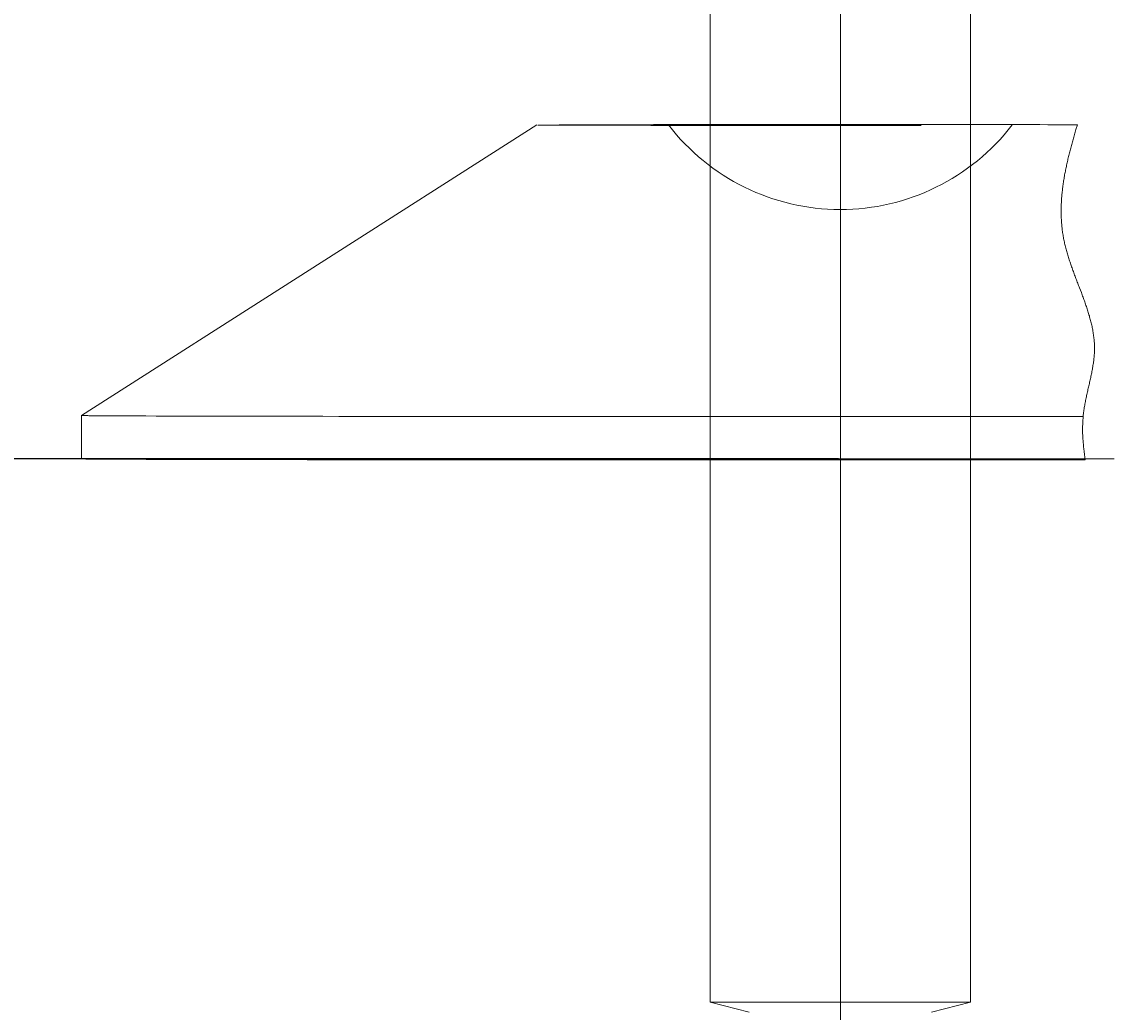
# Model space of a CAD drawing. Extents: x 0 to 59450, y 0 to 42050.
# Tile 18 of 256: x 4835 to 5338, y 11390 to 11847. Entities that reach past the tile are written whole.
import ezdxf

# ---------------------------------------------------------------- set-up
doc = ezdxf.new("R2010")
doc.units = 0
doc.header["$LTSCALE"] = 20
doc.header["$MEASUREMENT"] = 0
doc.layers.get('0').update_dxf_attribs({"linetype": 'CONTINUOUS'})
doc.layers.get('Defpoints').update_dxf_attribs({"linetype": 'CONTINUOUS'})
doc.dimstyles.new('DXF001', dxfattribs={"dimtxt": 3.1, "dimasz": 2, "dimexe": 2, "dimexo": 0.8, "dimgap": 0.09, "dimtad": 1, "dimdsep": 46, "dimtxsty": 'STANDARD', "dimcen": 0.09, "dimazin": 2, "dimtfac": 0.645161, "dimtdec": 4, "dimtmove": 0, "dimatfit": 3, "dimfxl": 1, "dimtvp": 0.66129, "dimtolj": 1, "dimtzin": 0, "dimarcsym": 0})

# ---------------------------------------------------------------- blocks, each defined once
blk = doc.blocks.new('_OPEN')
at = {"color": 0, "linetype": 'ByBlock', "lineweight": -2}
for p, q in [((-1, 0.166667), (0, 0)), ((0, 0), (-1, -0.166667)), ((0, 0), (-1, 0))]:
    blk.add_line(p, q, dxfattribs=at)
blk = doc.blocks.new('*D47')
at = {"color": 0, "linetype": 'Continuous', "lineweight": -2}
for p, q in [((5211.36, 11645.07), (4510.57, 11645.07)), ((4512.57, 11360.48), (4512.57, 11643.07)), ((5211.36, 11358.48), (4510.57, 11358.48))]:
    blk.add_line(p, q, dxfattribs=at)
at = {"layer": 'Defpoints', "color": 0, "linetype": 'Continuous'}
for p in [(4512.57, 11645.07), (5212.16, 11645.07), (5212.16, 11358.48)]:
    blk.add_point(p, dxfattribs=at)
at = {"color": 0, "linetype": 'Continuous', "lineweight": -2, "xscale": 2, "yscale": 2, "zscale": 2}
for p, rotation in [((4512.57, 11645.07), 90), ((4512.57, 11358.48), 270)]:
    blk.add_blockref('_OPEN', p, dxfattribs=dict(at, rotation=rotation))
at = {"color": 0, "linetype": 'Continuous', "lineweight": 13, "insert": (4510.93, 11630.68), "char_height": 3.1, "attachment_point": 5, "rotation": 90}
blk.add_mtext('\\A1;\\A1;287', dxfattribs=at)

msp = doc.modelspace()

# ---------------------------------------------------------------- linework, layer by layer
at = {"color": 3, "linetype": 'Continuous', "lineweight": 13}
for p, q in [((5212.164, 12814.96), (5212.164, 10921.355)), ((5212.164, 11103.873), (5212.164, 12814.959)), ((5152.164, 11394.559), (5152.164, 11884.559)), ((5272.164, 11884.559), (5272.164, 11394.559)), ((4862.165, 11665.068), (5072.164, 11799.068)), ((5072.636, 11799.052), (5249.445, 11798.872)), ((5072.636, 11799.051), (5073.386, 11799.041)), ((5080.698, 11798.998), (5083.68, 11798.987)), ((5082.516, 11799.144), (5134.613, 11799.091)), ((5083.68, 11798.987), (5087.16, 11798.976)), ((5087.16, 11798.976), (5091.122, 11798.965)), ((5091.122, 11798.965), (5095.584, 11798.955)), ((5095.584, 11798.955), (5100.52, 11798.945)), ((5100.52, 11798.945), (5105.935, 11798.935)), ((5105.935, 11798.935), (5111.79, 11798.926)), ((5111.79, 11798.926), (5118.08, 11798.917)), ((5118.08, 11798.917), (5124.755, 11798.909)), ((5125.954, 11799.227), (5118.388, 11799.218)), ((5170.486, 11799.165), (5118.389, 11799.218)), ((5124.755, 11798.909), (5131.797, 11798.901)), ((5131.77, 11799.234), (5125.954, 11799.227)), ((5135.603, 11799.238), (5131.77, 11799.234)), ((5131.797, 11798.901), (5139.148, 11798.894)), ((5132.932, 11799.066), (5133.059, 11799.061)), ((5134.613, 11799.091), (5133.983, 11799.086)), ((5138.632, 11799.24), (5135.603, 11799.238)), ((5136.209, 11799.035), (5137.34, 11799.03)), ((5137.34, 11799.03), (5138.638, 11799.025)), ((5141.982, 11799.243), (5138.632, 11799.24)), ((5138.638, 11799.025), (5140.092, 11799.02)), ((5139.148, 11798.894), (5146.775, 11798.888)), ((5140.092, 11799.02), (5141.704, 11799.015)), ((5141.704, 11799.015), (5143.462, 11799.01)), ((5145.541, 11799.246), (5141.982, 11799.243)), ((5143.462, 11799.01), (5145.363, 11799.006)), ((5145.363, 11799.006), (5147.396, 11799.001)), ((5149.019, 11799.249), (5145.541, 11799.246)), ((5146.775, 11798.888), (5154.631, 11798.882)), ((5147.396, 11799.001), (5149.557, 11798.997)), ((5152.452, 11799.251), (5149.019, 11799.249)), ((5149.557, 11798.997), (5151.831, 11798.993)), ((5151.831, 11798.993), (5154.213, 11798.989)), ((5155.937, 11799.253), (5152.452, 11799.251)), ((5154.213, 11798.989), (5156.691, 11798.985)), ((5154.631, 11798.882), (5162.677, 11798.878)), ((5159.504, 11799.256), (5155.937, 11799.253)), ((5156.691, 11798.985), (5159.259, 11798.982)), ((5159.259, 11798.982), (5161.897, 11798.979)), ((5163.173, 11799.258), (5159.504, 11799.256)), ((5161.897, 11798.979), (5164.595, 11798.975)), ((5162.677, 11798.878), (5170.819, 11798.874)), ((5166.938, 11799.26), (5163.173, 11799.258)), ((5164.595, 11798.975), (5167.367, 11798.973)), ((5170.797, 11799.261), (5166.938, 11799.26)), ((5167.367, 11798.973), (5170.235, 11798.97)), ((5170.235, 11798.97), (5173.206, 11798.967)), ((5174.745, 11799.263), (5170.797, 11799.261)), ((5170.819, 11798.874), (5178.996, 11798.87)), ((5173.206, 11798.967), (5176.29, 11798.965)), ((5178.783, 11799.265), (5174.745, 11799.263)), ((5176.29, 11798.965), (5179.476, 11798.963)), ((5182.905, 11799.266), (5178.783, 11799.265)), ((5178.996, 11798.87), (5187.315, 11798.868)), ((5179.476, 11798.963), (5182.757, 11798.961)), ((5182.757, 11798.961), (5186.123, 11798.959)), ((5187.111, 11799.267), (5182.905, 11799.266)), ((5186.123, 11798.959), (5189.569, 11798.957)), ((5191.394, 11799.268), (5187.111, 11799.267)), ((5187.315, 11798.868), (5195.784, 11798.866)), ((5189.569, 11798.957), (5193.082, 11798.956)), ((5195.753, 11799.269), (5191.394, 11799.268)), ((5193.082, 11798.956), (5196.654, 11798.955)), ((5200.179, 11799.27), (5195.753, 11799.269)), ((5195.784, 11798.866), (5203.737, 11798.865)), ((5196.654, 11798.955), (5200.271, 11798.954)), ((5204.671, 11799.27), (5200.179, 11799.27)), ((5200.271, 11798.954), (5203.924, 11798.953)), ((5203.737, 11798.865), (5210.918, 11798.864)), ((5203.924, 11798.953), (5207.604, 11798.953)), ((5209.22, 11799.271), (5204.671, 11799.27)), ((5207.604, 11798.953), (5211.302, 11798.953)), ((5213.822, 11799.271), (5209.22, 11799.271)), ((5210.918, 11798.864), (5219.744, 11798.865)), ((5211.302, 11798.953), (5214.987, 11798.953)), ((5218.469, 11799.27), (5213.822, 11799.271)), ((5214.987, 11798.953), (5218.641, 11798.953)), ((5223.154, 11799.27), (5218.469, 11799.27)), ((5218.641, 11798.953), (5222.323, 11798.953)), ((5219.744, 11798.865), (5232.753, 11798.867)), ((5222.323, 11798.953), (5226.042, 11798.954)), ((5227.87, 11799.269), (5223.154, 11799.27)), ((5226.042, 11798.954), (5229.518, 11798.955)), ((5232.61, 11799.268), (5227.87, 11799.269)), ((5229.518, 11798.955), (5232.645, 11798.956)), ((5237.363, 11799.267), (5232.61, 11799.268)), ((5232.645, 11798.956), (5236.487, 11798.958)), ((5232.753, 11798.867), (5249.445, 11798.872)), ((5236.487, 11798.958), (5242.16, 11798.961)), ((5242.122, 11799.266), (5237.363, 11799.267)), ((5246.879, 11799.264), (5242.122, 11799.266)), ((5242.16, 11798.961), (5249.445, 11798.966)), ((5251.623, 11799.262), (5246.879, 11799.264)), ((5256.346, 11799.26), (5251.623, 11799.262)), ((5261.037, 11799.258), (5256.346, 11799.26)), ((5265.688, 11799.255), (5261.037, 11799.258)), ((5270.288, 11799.252), (5265.688, 11799.255)), ((5274.829, 11799.249), (5270.288, 11799.252)), ((5279.3, 11799.246), (5274.829, 11799.249)), ((5283.694, 11799.242), (5279.3, 11799.246)), ((5287.999, 11799.238), (5283.694, 11799.242)), ((5292.209, 11799.234), (5287.999, 11799.238)), ((5296.313, 11799.23), (5292.209, 11799.234)), ((5300.306, 11799.225), (5296.313, 11799.23)), ((5304.177, 11799.221), (5300.306, 11799.225)), ((5307.923, 11799.216), (5304.177, 11799.221)), ((5311.533, 11799.211), (5307.923, 11799.216)), ((5315.006, 11799.205), (5311.533, 11799.211)), ((5318.329, 11799.2), (5315.006, 11799.205)), ((5321.511, 11799.195), (5318.329, 11799.2)), ((5321.511, 11799.195), (5320.821, 11796.927)), ((5322.503, 11723.942), (5323.325, 11721.788)), ((4862.164, 11645.067), (4862.164, 11665.067)), ((4869.801, 11664.962), (4867.526, 11664.977)), ((4872.525, 11664.945), (4869.801, 11664.962)), ((4875.657, 11664.928), (4872.525, 11664.945)), ((4879.165, 11664.911), (4875.657, 11664.928)), ((4883.023, 11664.894), (4879.165, 11664.911)), ((4887.239, 11664.878), (4883.023, 11664.894)), ((4891.784, 11664.863), (4887.239, 11664.878)), ((4896.653, 11664.847), (4891.784, 11664.863)), ((4901.815, 11664.832), (4896.653, 11664.847)), ((4907.266, 11664.818), (4901.815, 11664.832)), ((4912.978, 11664.804), (4907.266, 11664.818)), ((4918.942, 11664.79), (4912.978, 11664.804)), ((4925.132, 11664.777), (4918.942, 11664.79)), ((4931.538, 11664.764), (4925.132, 11664.777)), ((4938.134, 11664.751), (4931.538, 11664.764)), ((4944.911, 11664.739), (4938.134, 11664.751)), ((4951.843, 11664.728), (4944.911, 11664.739)), ((4958.921, 11664.717), (4951.843, 11664.728)), ((4966.122, 11664.706), (4958.921, 11664.717)), ((4973.435, 11664.696), (4966.122, 11664.706)), ((4980.84, 11664.686), (4973.435, 11664.696)), ((4988.328, 11664.677), (4980.84, 11664.686)), ((4995.876, 11664.668), (4988.328, 11664.677)), ((5003.472, 11664.66), (4995.876, 11664.668)), ((5011.116, 11664.652), (5003.472, 11664.66)), ((5029.039, 11664.635), (5011.116, 11664.652)), ((5043.059, 11664.623), (5029.039, 11664.635)), ((5052.635, 11664.615), (5043.059, 11664.623)), ((5060.528, 11664.61), (5052.635, 11664.615)), ((5069.387, 11664.604), (5060.528, 11664.61)), ((5078.97, 11664.598), (5069.387, 11664.604)), ((5088.609, 11664.592), (5078.97, 11664.598)), ((5098.35, 11664.587), (5088.609, 11664.592)), ((5108.363, 11664.582), (5098.35, 11664.587)), ((5118.616, 11664.578), (5108.363, 11664.582)), ((5129.067, 11664.574), (5118.616, 11664.578)), ((5139.701, 11664.571), (5129.067, 11664.574)), ((5150.524, 11664.568), (5139.701, 11664.571)), ((5161.517, 11664.565), (5150.524, 11664.568)), ((5172.67, 11664.563), (5161.517, 11664.565)), ((5183.963, 11664.561), (5172.67, 11664.563)), ((5195.386, 11664.56), (5183.963, 11664.561)), ((5206.917, 11664.56), (5195.386, 11664.56)), ((5218.544, 11664.56), (5206.917, 11664.56)), ((5230.245, 11664.56), (5218.544, 11664.56)), ((5242.003, 11664.562), (5230.245, 11664.56)), ((5253.796, 11664.563), (5242.003, 11664.562)), ((5265.604, 11664.566), (5253.796, 11664.563)), ((5277.409, 11664.569), (5265.604, 11664.566)), ((5289.189, 11664.572), (5277.409, 11664.569)), ((5300.917, 11664.577), (5289.189, 11664.572)), ((5312.567, 11664.581), (5300.917, 11664.577)), ((5324.146, 11664.587), (5312.567, 11664.581)), ((4862.164, 11645.067), (4862.39, 11645.049)), ((4862.164, 11645.067), (5338.46, 11645.067)), ((4872.682, 11644.944), (4875.813, 11644.927)), ((4875.813, 11644.927), (4879.327, 11644.91)), ((4879.327, 11644.91), (4883.195, 11644.894)), ((4883.195, 11644.894), (4887.418, 11644.878)), ((4887.418, 11644.878), (4891.965, 11644.862)), ((4891.965, 11644.862), (4896.834, 11644.847)), ((4896.834, 11644.847), (4901.996, 11644.832)), ((4901.996, 11644.832), (4907.446, 11644.817)), ((4907.446, 11644.817), (4913.152, 11644.803)), ((4913.152, 11644.803), (4919.107, 11644.79)), ((4919.107, 11644.79), (4925.293, 11644.776)), ((4925.293, 11644.776), (4931.706, 11644.763)), ((4931.706, 11644.763), (4938.277, 11644.751)), ((4938.277, 11644.751), (4944.981, 11644.739)), ((4944.981, 11644.739), (4951.963, 11644.728)), ((4951.963, 11644.728), (4959.267, 11644.716)), ((4959.267, 11644.716), (4966.215, 11644.706)), ((4966.215, 11644.706), (4972.569, 11644.697)), ((4972.569, 11644.697), (4980.904, 11644.686)), ((4980.904, 11644.686), (4993.934, 11644.671)), ((4993.934, 11644.671), (5011.116, 11644.652)), ((5011.116, 11644.652), (5018.748, 11644.644)), ((5018.748, 11644.644), (5026.627, 11644.637)), ((5026.627, 11644.637), (5034.763, 11644.629)), ((5034.763, 11644.629), (5043.146, 11644.623)), ((5043.146, 11644.623), (5051.784, 11644.616)), ((5051.784, 11644.616), (5060.665, 11644.61)), ((5060.665, 11644.61), (5069.795, 11644.603)), ((5069.795, 11644.603), (5079.162, 11644.598)), ((5079.162, 11644.598), (5088.769, 11644.592)), ((5088.769, 11644.592), (5098.602, 11644.587)), ((5098.602, 11644.587), (5108.662, 11644.582)), ((5108.662, 11644.582), (5118.932, 11644.578)), ((5118.932, 11644.578), (5129.411, 11644.574)), ((5129.411, 11644.574), (5140.083, 11644.57)), ((5140.083, 11644.57), (5150.943, 11644.567)), ((5150.943, 11644.567), (5161.968, 11644.565)), ((5161.968, 11644.565), (5173.149, 11644.563)), ((5173.149, 11644.563), (5184.483, 11644.561)), ((5184.483, 11644.561), (5195.964, 11644.56)), ((5195.964, 11644.56), (5207.506, 11644.56)), ((5207.506, 11644.56), (5219.074, 11644.56)), ((5219.074, 11644.56), (5230.901, 11644.561)), ((5230.901, 11644.561), (5243.058, 11644.562)), ((5243.058, 11644.562), (5254.516, 11644.564)), ((5254.516, 11644.564), (5264.909, 11644.565)), ((5264.909, 11644.565), (5278.189, 11644.569)), ((5278.189, 11644.569), (5298.502, 11644.576)), ((5298.502, 11644.576), (5325.024, 11644.587)), ((5212.102, 11394.559), (5152.164, 11394.559)), ((5170.175, 11389.889), (5152.164, 11394.559)), ((5272.164, 11394.559), (5212.102, 11394.559)), ((5272.164, 11394.559), (5254.152, 11389.889))]:
    msp.add_line(p, q, dxfattribs=at)
for centre, radius, start, end in [((5072.638, 11653.266), 145.777, 89.24737, 89.70619), ((5071.957, 11296.464), 502.573, 89.52181, 89.70408), ((5070.907, 10629.543), 1169.488, 89.643417, 89.743068), ((5070.185, 9667.767), 2131.257, 89.717374, 89.784901), ((5212.164, 11860.067), 100, 217.58964, 269.94175), ((5132.718, 11800.474), 1.425, 278.66103, 279.94492), ((5132.294, 11827.996), 28.933, 271.32694, 271.70828), ((5133.117, 11793.982), 5.079, 87.3219, 90.65062), ((5131.739, 11906.115), 107.049, 270.75826, 270.94026), ((5133.063, 11753.375), 45.681, 89.05907, 89.63444), ((5131.165, 12052.518), 253.447, 270.52691, 270.63708), ((5132.884, 11648.637), 150.416, 89.40584, 89.64621), ((5132.527, 11443.81), 355.24, 89.56243, 89.6909), ((5132.106, 11118.619), 680.428, 89.654528, 89.736074), ((5212.164, 11860.067), 100, 269.94175, 322.41054), ((5028.883, 11882.091), 304.107, 343.29181, 343.73698), ((5081.774, 11852.274), 245.103, 344.76762, 345.31424), ((5031.239, 11871.442), 298.902, 344.21568, 344.66568), ((5010.312, 11882.57), 322.068, 343.74104, 344.16007), ((5129.995, 11829.744), 192.812, 346.08195, 346.771), ((5109.647, 11839.905), 215.009, 345.37593, 345.99656), ((5162.076, 11812.505), 157.715, 347.68486, 348.51958), ((5146.14, 11821.005), 175.1, 346.8315, 347.58692), ((5185.384, 11798.25), 132.125, 349.59137, 350.57836), ((5174.068, 11805.231), 144.519, 348.58205, 349.48878), ((5209.87, 11780.481), 105.35, 353.01737, 354.23856), ((5202.958, 11785.985), 112.881, 351.81072, 352.95533), ((5194.285, 11792.034), 122.33, 350.64114, 351.70226), ((5222.134, 11770.104), 92.228, 355.72083, 357.10504), ((5216.654, 11775.09), 98.066, 354.35671, 355.66319), ((5231.99, 11760.573), 82.037, 358.75305, 360.30038), ((5227.566, 11765.192), 86.561, 357.22647, 358.69655), ((5236.41, 11756.004), 77.647, 0.4227, 2.05449), ((5240.017, 11751.645), 74.203, 2.10478, 3.81077), ((5243.641, 11747.307), 70.881, 3.93363, 5.71964), ((5246.618, 11743.113), 68.34, 5.76084, 7.61531), ((5249.655, 11738.916), 65.892, 7.73159, 9.65959), ((5252.059, 11734.788), 64.217, 9.68784, 11.67329), ((5254.462, 11730.664), 62.701, 11.73111, 13.77488), ((5252.249, 11725.738), 66.015, 13.57831, 15.53013), ((5243.558, 11718.916), 76.204, 15.33123, 17.03183), ((5233.308, 11711.444), 88.179, 16.77669, 18.25411), ((5217.462, 11701.807), 106.234, 18.0544, 19.28682), ((5197.339, 11690.478), 128.957, 19.05007, 20.06943), ((5162.457, 11673.47), 167.546, 19.86758, 20.65472), ((5109.003, 11649.318), 226.071, 20.43571, 21.02031), ((4978.568, 11595.661), 367.063, 20.81481, 21.17523), ((4567.357, 11434.572), 808.691, 20.966682, 21.130256), ((5809.479, 11902.594), 518.687, 200.40073, 200.65479), ((5582.845, 11812.246), 274.789, 199.69597, 200.17377), ((5506.83, 11779.45), 192.182, 198.81139, 199.49151), ((5461.404, 11758.519), 142.449, 197.65149, 198.56399), ((5436.597, 11745.438), 114.857, 196.31721, 197.44218), ((5417.746, 11734.771), 93.784, 194.67584, 196.04449), ((5405.533, 11726.641), 79.923, 192.86137, 194.45703), ((5395.186, 11719.367), 68.234, 190.70925, 192.56628), ((5388.26, 11713.345), 60.322, 188.41046, 190.49963), ((5382.295, 11707.731), 53.618, 185.75759, 188.09758), ((5377.338, 11702.63), 48.189, 182.91588, 185.51288), ((5370.733, 11693.406), 41.387, 176.66002, 179.69152), ((5372.305, 11697.76), 42.933, 179.67892, 182.59345), ((5386.809, 11678.753), 58.863, 169.7417, 171.91456), ((5375.659, 11684.469), 47.014, 171.47958, 174.1806), ((5371.525, 11689.006), 42.432, 173.74521, 176.71817), ((5423.636, 11663.63), 97.845, 167.48956, 168.81318), ((5400.746, 11672.27), 73.709, 168.4466, 170.19322), ((5569.582, 11623.612), 248.988, 166.81704, 167.34117), ((5461.453, 11651.611), 137.347, 166.9549, 167.90209), ((4797.441, 11791.485), 541.173, 347.43219, 347.67341), ((6122.406, 11495.061), 816.556, 167.041003, 167.200987), ((5232.512, 11682.461), 93.206, 350.47281, 351.85944), ((5201.743, 11692.969), 125.298, 349.09422, 350.13368), ((5115.882, 11715.753), 213.933, 348.06162, 348.67137), ((4857.806, 11462.727), 202.388, 88.31338, 88.7658), ((4859.109, 11343.784), 321.277, 88.85071, 89.17009), ((4853.018, 10319.913), 1345.143, 89.382028, 89.466054), ((5265.525, 11668.207), 58.741, 354.48481, 356.69116), ((5252.459, 11674.501), 72.36, 352.30835, 354.07664), ((5264.621, 11659.508), 59.301, 358.62169, 360.71812), ((5273.389, 11663.064), 50.607, 356.81459, 359.43154), ((5222.191, 11655.297), 101.752, 0.46339, 1.56856), ((5253.898, 11650.478), 70.269, 2.54097, 4.60452), ((5235.802, 11643.298), 88.894, 4.12735, 6.65095), ((5072.743, 11619.603), 253.515, 5.65572, 6.81726), ((4862.624, 11641.69), 3.368, 82.8758, 93.97192), ((4862.646, 11587.218), 57.815, 88.52418, 89.60872), ((4862.189, 11414.056), 230.966, 89.14172, 89.51711), ((4861.406, 11068.529), 576.482, 89.385435, 89.578327), ((4860.165, 10484.604), 1160.397, 89.517775, 89.633432), ((4858.743, 9628.827), 2016.165, 89.603878, 89.682043)]:
    msp.add_arc(centre, radius, start, end, dxfattribs=at)

# ---------------------------------------------------------------- dimensions: what is measured, and where the dimension line sits
at = {"linetype": 'Continuous', "lineweight": 13}
dim = msp.add_linear_dim(base=(4512.566, 11645.067), p1=(5212.164, 11358.484), p2=(5212.164, 11645.067), angle=90, text='\\A1;287', dimstyle='DXF001', override={"dimasz": 2, "dimblk1": 'OPEN', "dimblk2": 'OPEN', "dimsah": 1}, dxfattribs=at)
dim.commit()
dim.dimension.update_dxf_attribs({"geometry": '*D47', "text_midpoint": (4512.566, 11630.676), "dimtype": 160})

doc.saveas('drawing.dxf')
